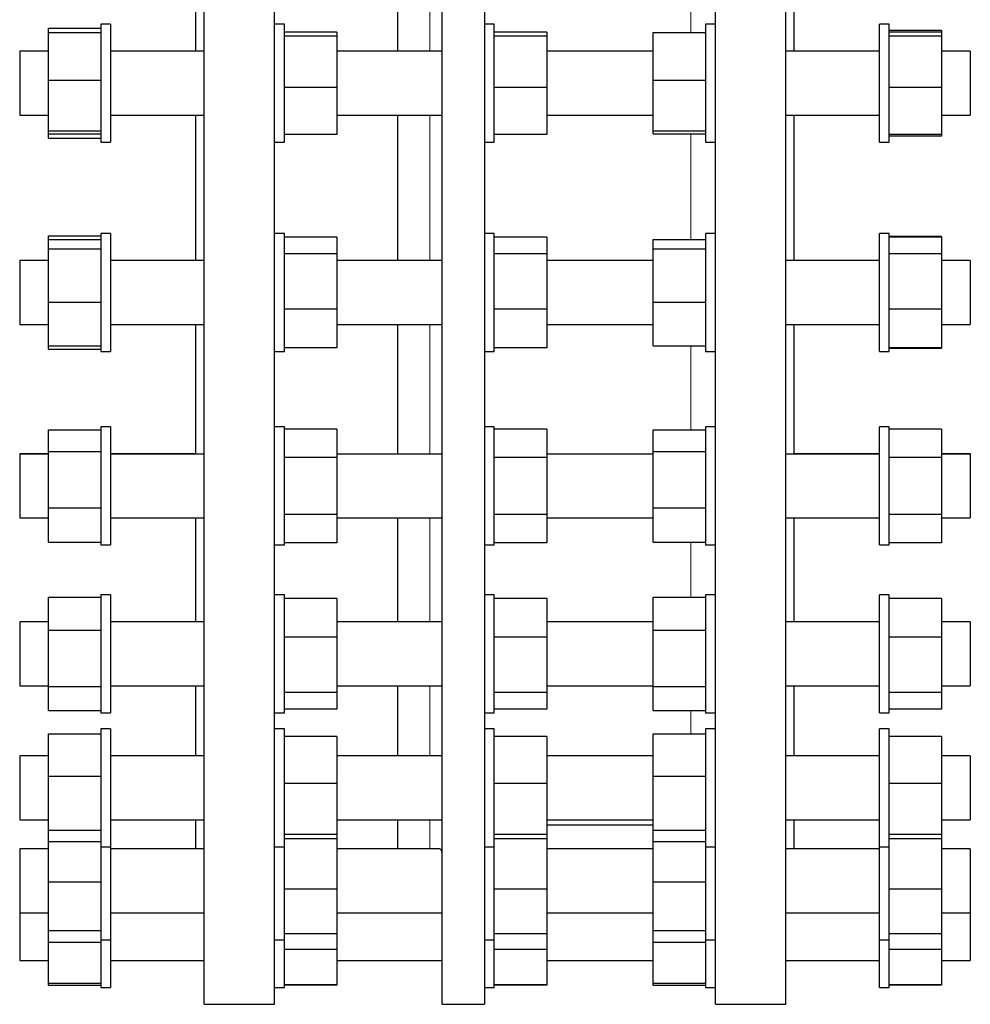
# Model space of a CAD drawing. Header units: millimetres. Extents: x 96 to 2396, y 129 to 2228.
# Tile 3 of 4: x 1816 to 2396, y 946 to 1547. Entities that reach past the tile are written whole.
import ezdxf

# ---------------------------------------------------------------- set-up
doc = ezdxf.new("R2010")
doc.units = ezdxf.units.MM

msp = doc.modelspace()

# ---------------------------------------------------------------- linework, layer by layer
at = {"color": 7, "linetype": 'Continuous', "lineweight": 25}
for p, q in [((1928.5, 946), (1928.5, 2201)), ((1971.5, 946), (1971.5, 2201)), ((2073.57, 2201), (2073.57, 946)), ((2099.57, 2201), (2099.57, 946)), ((1923.5, 1527.52), (1923.5, 1619.52)), ((2046.57, 1619.49), (2046.57, 1527.49)), ((2240.5, 946), (2240.5, 1573.5)), ((2283.5, 946), (2283.5, 1573.5)), ((2288.5, 1527.52), (2288.5, 1573.5)), ((1871.5, 1544.02), (1865.5, 1544.02)), ((1865.5, 1544.02), (1865.5, 1543.99)), ((1871.5, 1543.99), (1865.5, 1543.99)), ((1865.5, 1543.99), (1865.5, 1510.04)), ((1871.5, 1544.02), (1871.5, 1543.99)), ((1871.5, 1543.99), (1871.5, 1510.04)), ((1977.5, 1543.99), (1971.5, 1543.99)), ((1977.5, 1471.99), (1977.5, 1543.99)), ((2105.57, 1543.99), (2099.57, 1543.99)), ((2105.57, 1471.99), (2105.57, 1543.99)), ((2240.5, 1543.99), (2234.5, 1543.99)), ((2234.5, 1543.99), (2234.5, 1510.04)), ((2346.5, 1544.02), (2340.5, 1544.02)), ((2340.5, 1543.99), (2340.5, 1544.02)), ((2346.5, 1543.99), (2340.5, 1543.99)), ((2340.5, 1471.99), (2340.5, 1543.99)), ((2346.5, 1543.99), (2346.5, 1544.02)), ((2346.5, 1471.99), (2346.5, 1543.99)), ((1833.5, 1541.65), (1865.5, 1541.65)), ((1833.5, 1538.93), (1833.5, 1541.65)), ((1833.5, 1538.93), (1865.5, 1538.93)), ((1833.5, 1509.96), (1833.5, 1538.93)), ((2009.5, 1539.2), (1977.5, 1539.2)), ((2009.5, 1539.2), (2009.5, 1536.61)), ((2137.57, 1539.2), (2105.57, 1539.2)), ((2137.57, 1539.2), (2137.57, 1536.61)), ((2202.5, 1509.96), (2202.5, 1538.93)), ((2202.5, 1538.93), (2234.5, 1538.93)), ((2378.5, 1540.26), (2346.5, 1540.26)), ((2378.5, 1539.2), (2346.5, 1539.2)), ((2378.5, 1540.26), (2378.5, 1539.2)), ((2378.5, 1539.2), (2378.5, 1536.61)), ((2009.5, 1536.61), (1977.5, 1536.61)), ((2009.5, 1536.61), (2009.5, 1505.4)), ((2137.57, 1536.61), (2105.57, 1536.61)), ((2137.57, 1536.61), (2137.57, 1505.4)), ((2378.5, 1536.61), (2346.5, 1536.61)), ((2378.5, 1536.61), (2378.5, 1505.4)), ((1833.5, 1527.52), (1816, 1527.52)), ((1816, 1527.52), (1816, 1527.49)), ((1833.5, 1527.49), (1816, 1527.49)), ((1816, 1527.49), (1816, 1498.19)), ((1923.5, 1527.52), (1871.5, 1527.52)), ((1928.5, 1527.49), (1871.5, 1527.49)), ((2073.57, 1527.49), (2009.5, 1527.49)), ((2202.5, 1527.49), (2137.57, 1527.49)), ((2340.5, 1527.49), (2283.5, 1527.49)), ((2340.5, 1527.52), (2288.5, 1527.52)), ((2396, 1527.52), (2378.5, 1527.52)), ((2396, 1527.49), (2378.5, 1527.49)), ((2396, 1527.52), (2396, 1527.49)), ((2396, 1527.49), (2396, 1498.19)), ((1833.5, 1509.96), (1865.5, 1509.96)), ((1833.5, 1479.03), (1833.5, 1509.96)), ((1865.5, 1510.04), (1865.5, 1471.99)), ((1871.5, 1510.04), (1871.5, 1471.99)), ((2202.5, 1509.96), (2234.5, 1509.96)), ((2202.5, 1479.03), (2202.5, 1509.96)), ((2234.5, 1510.04), (2234.5, 1471.99)), ((2009.5, 1505.4), (1977.5, 1505.4)), ((2009.5, 1505.4), (2009.5, 1476.78)), ((2137.57, 1505.4), (2105.57, 1505.4)), ((2137.57, 1505.4), (2137.57, 1476.78)), ((2378.5, 1505.4), (2346.5, 1505.4)), ((2378.5, 1505.4), (2378.5, 1476.78)), ((1816, 1498.19), (1816, 1488.49)), ((2396, 1498.19), (2396, 1488.49)), ((1816, 1488.49), (1833.5, 1488.49)), ((1871.5, 1488.49), (1928.5, 1488.49)), ((1923.5, 1399.8), (1923.5, 1488.52)), ((2009.5, 1488.49), (2073.57, 1488.49)), ((2046.57, 1488.49), (2046.57, 1399.78)), ((2137.57, 1488.49), (2202.5, 1488.49)), ((2283.5, 1488.49), (2340.5, 1488.49)), ((2288.5, 1399.8), (2288.5, 1488.52)), ((2378.5, 1488.49), (2396, 1488.49)), ((1833.5, 1479.03), (1865.5, 1479.03)), ((1833.5, 1477.05), (1833.5, 1479.03)), ((2202.5, 1479.03), (2234.5, 1479.03)), ((2202.5, 1477.05), (2202.5, 1479.03)), ((1833.5, 1477.05), (1865.5, 1477.05)), ((1833.5, 1474.39), (1833.5, 1477.05)), ((1833.5, 1474.39), (1865.5, 1474.39)), ((1865.5, 1471.99), (1871.5, 1471.99)), ((1971.5, 1471.99), (1977.5, 1471.99)), ((2009.5, 1476.78), (1977.5, 1476.78)), ((2099.57, 1471.99), (2105.57, 1471.99)), ((2137.57, 1476.78), (2105.57, 1476.78)), ((2202.5, 1477.05), (2234.5, 1477.05)), ((2234.5, 1471.99), (2240.5, 1471.99)), ((2340.5, 1471.99), (2346.5, 1471.99)), ((2378.5, 1476.78), (2346.5, 1476.78)), ((2378.5, 1475.77), (2346.5, 1475.77)), ((2378.5, 1476.78), (2378.5, 1475.77)), ((1833.5, 1414.94), (1865.5, 1414.94)), ((1833.5, 1412.74), (1833.5, 1414.94)), ((1833.5, 1412.74), (1865.5, 1412.74)), ((1833.5, 1406.97), (1833.5, 1412.74)), ((1871.5, 1416.3), (1865.5, 1416.3)), ((1865.5, 1416.3), (1865.5, 1416.28)), ((1871.5, 1416.28), (1865.5, 1416.28)), ((1865.5, 1416.28), (1865.5, 1374.28)), ((1871.5, 1416.3), (1871.5, 1416.28)), ((1871.5, 1416.28), (1871.5, 1374.28)), ((1977.5, 1416.28), (1971.5, 1416.28)), ((1977.5, 1344.28), (1977.5, 1416.28)), ((2009.5, 1414.05), (1977.5, 1414.05)), ((2009.5, 1414.05), (2009.5, 1403.84)), ((2105.57, 1416.28), (2099.57, 1416.28)), ((2105.57, 1344.28), (2105.57, 1416.28)), ((2137.57, 1414.05), (2105.57, 1414.05)), ((2137.57, 1414.05), (2137.57, 1403.84)), ((2202.5, 1412.74), (2234.5, 1412.74)), ((2202.5, 1406.97), (2202.5, 1412.74)), ((2240.5, 1416.28), (2234.5, 1416.28)), ((2234.5, 1416.28), (2234.5, 1374.28)), ((2346.5, 1416.3), (2340.5, 1416.3)), ((2340.5, 1416.28), (2340.5, 1416.3)), ((2346.5, 1416.28), (2340.5, 1416.28)), ((2340.5, 1344.28), (2340.5, 1416.28)), ((2346.5, 1416.28), (2346.5, 1416.3)), ((2346.5, 1344.28), (2346.5, 1416.28)), ((2378.5, 1414.56), (2346.5, 1414.56)), ((2378.5, 1414.05), (2346.5, 1414.05)), ((2378.5, 1414.56), (2378.5, 1414.05)), ((2378.5, 1414.05), (2378.5, 1403.84)), ((1833.5, 1374.5), (1833.5, 1406.97)), ((1833.5, 1406.97), (1865.5, 1406.97)), ((2202.5, 1406.97), (2234.5, 1406.97)), ((2202.5, 1374.5), (2202.5, 1406.97)), ((1833.5, 1399.8), (1816, 1399.8)), ((1816, 1399.8), (1816, 1399.78)), ((1833.5, 1399.78), (1816, 1399.78)), ((1816, 1399.78), (1816, 1366.97)), ((1923.5, 1399.8), (1871.5, 1399.8)), ((1928.5, 1399.78), (1871.5, 1399.78)), ((2009.5, 1403.84), (1977.5, 1403.84)), ((2009.5, 1403.84), (2009.5, 1370.07)), ((2073.57, 1399.78), (2009.5, 1399.78)), ((2137.57, 1403.84), (2105.57, 1403.84)), ((2137.57, 1403.84), (2137.57, 1370.07)), ((2202.5, 1399.78), (2137.57, 1399.78)), ((2340.5, 1399.78), (2283.5, 1399.78)), ((2340.5, 1399.8), (2288.5, 1399.8)), ((2378.5, 1403.84), (2346.5, 1403.84)), ((2378.5, 1403.84), (2378.5, 1370.07)), ((2396, 1399.8), (2378.5, 1399.8)), ((2396, 1399.78), (2378.5, 1399.78)), ((2396, 1399.8), (2396, 1399.78)), ((2396, 1399.78), (2396, 1366.97)), ((1833.5, 1374.5), (1865.5, 1374.5)), ((1833.5, 1347.81), (1833.5, 1374.5)), ((1865.5, 1374.28), (1865.5, 1344.28)), ((1871.5, 1374.28), (1871.5, 1344.28)), ((2009.5, 1370.07), (1977.5, 1370.07)), ((2009.5, 1370.07), (2009.5, 1346.5)), ((2137.57, 1370.07), (2105.57, 1370.07)), ((2137.57, 1370.07), (2137.57, 1346.5)), ((2202.5, 1374.5), (2234.5, 1374.5)), ((2202.5, 1347.81), (2202.5, 1374.5)), ((2234.5, 1374.28), (2234.5, 1344.28)), ((2378.5, 1370.07), (2346.5, 1370.07)), ((2378.5, 1370.07), (2378.5, 1346.5)), ((1816, 1366.97), (1816, 1360.78)), ((2396, 1366.97), (2396, 1360.78)), ((1816, 1360.78), (1833.5, 1360.78)), ((1871.5, 1360.78), (1928.5, 1360.78)), ((1923.5, 1281.78), (1923.5, 1360.8)), ((2009.5, 1360.78), (2073.57, 1360.78)), ((2046.57, 1360.78), (2046.57, 1281.78)), ((2137.57, 1360.78), (2202.5, 1360.78)), ((2283.5, 1360.78), (2340.5, 1360.78)), ((2288.5, 1281.78), (2288.5, 1360.8)), ((2378.5, 1360.78), (2396, 1360.78)), ((1833.5, 1347.81), (1865.5, 1347.81)), ((1833.5, 1345.67), (1833.5, 1347.81)), ((2009.5, 1346.5), (1977.5, 1346.5)), ((2137.57, 1346.5), (2105.57, 1346.5)), ((2202.5, 1347.81), (2234.5, 1347.81)), ((2378.5, 1346.5), (2346.5, 1346.5)), ((2378.5, 1346.05), (2346.5, 1346.05)), ((2378.5, 1346.5), (2378.5, 1346.05)), ((1833.5, 1345.67), (1865.5, 1345.67)), ((1865.5, 1344.28), (1871.5, 1344.28)), ((1971.5, 1344.28), (1977.5, 1344.28)), ((2099.57, 1344.28), (2105.57, 1344.28)), ((2234.5, 1344.28), (2240.5, 1344.28)), ((2340.5, 1344.28), (2346.5, 1344.28)), ((1871.5, 1298.28), (1865.5, 1298.28)), ((1865.5, 1298.28), (1865.5, 1298.25)), ((1871.5, 1298.25), (1865.5, 1298.25)), ((1865.5, 1298.25), (1865.5, 1248.51)), ((1871.5, 1298.28), (1871.5, 1298.25)), ((1871.5, 1298.25), (1871.5, 1248.51)), ((1977.5, 1298.25), (1971.5, 1298.25)), ((1977.5, 1226.25), (1977.5, 1298.25)), ((2105.57, 1298.25), (2099.57, 1298.25)), ((2105.57, 1226.25), (2105.57, 1298.25)), ((2240.5, 1298.25), (2234.5, 1298.25)), ((2234.5, 1298.25), (2234.5, 1248.51)), ((2346.5, 1298.28), (2340.5, 1298.28)), ((2340.5, 1298.25), (2340.5, 1298.28)), ((2346.5, 1298.25), (2340.5, 1298.25)), ((2340.5, 1226.25), (2340.5, 1298.25)), ((2346.5, 1298.25), (2346.5, 1298.28)), ((2346.5, 1226.25), (2346.5, 1298.25)), ((1833.5, 1296.59), (1865.5, 1296.59)), ((1833.5, 1283.37), (1833.5, 1296.59)), ((2009.5, 1296.89), (1977.5, 1296.89)), ((2009.5, 1296.89), (2009.5, 1279.57)), ((2137.57, 1296.89), (2105.57, 1296.89)), ((2137.57, 1296.89), (2137.57, 1279.57)), ((2202.5, 1296.59), (2234.5, 1296.59)), ((2202.5, 1283.37), (2202.5, 1296.59)), ((2378.5, 1296.89), (2346.5, 1296.89)), ((2378.5, 1296.89), (2378.5, 1279.57)), ((1833.5, 1281.78), (1816, 1281.78)), ((1816, 1281.78), (1816, 1281.75)), ((1833.5, 1281.75), (1816, 1281.75)), ((1816, 1281.75), (1816, 1246.11)), ((1833.5, 1283.37), (1865.5, 1283.37)), ((1833.5, 1249.02), (1833.5, 1283.37)), ((1923.5, 1281.78), (1871.5, 1281.78)), ((1928.5, 1281.75), (1871.5, 1281.75)), ((2073.57, 1281.75), (2009.5, 1281.75)), ((2202.5, 1281.75), (2137.57, 1281.75)), ((2202.5, 1249.02), (2202.5, 1283.37)), ((2202.5, 1283.37), (2234.5, 1283.37)), ((2340.5, 1281.75), (2283.5, 1281.75)), ((2340.5, 1281.78), (2288.5, 1281.78)), ((2396, 1281.78), (2378.5, 1281.78)), ((2396, 1281.75), (2378.5, 1281.75)), ((2396, 1281.78), (2396, 1281.75)), ((2396, 1281.75), (2396, 1246.11)), ((2009.5, 1279.57), (1977.5, 1279.57)), ((2009.5, 1279.57), (2009.5, 1244.93)), ((2137.57, 1279.57), (2105.57, 1279.57)), ((2137.57, 1279.57), (2137.57, 1244.93)), ((2378.5, 1279.57), (2346.5, 1279.57)), ((2378.5, 1279.57), (2378.5, 1244.93)), ((1816, 1246.11), (1816, 1242.75)), ((1833.5, 1249.02), (1865.5, 1249.02)), ((1833.5, 1227.91), (1833.5, 1249.02)), ((1865.5, 1248.51), (1865.5, 1226.25)), ((1871.5, 1248.51), (1871.5, 1226.25)), ((2009.5, 1244.93), (1977.5, 1244.93)), ((2009.5, 1244.93), (2009.5, 1227.61)), ((2137.57, 1244.93), (2105.57, 1244.93)), ((2137.57, 1244.93), (2137.57, 1227.61)), ((2202.5, 1249.02), (2234.5, 1249.02)), ((2202.5, 1227.91), (2202.5, 1249.02)), ((2234.5, 1248.51), (2234.5, 1226.25)), ((2378.5, 1244.93), (2346.5, 1244.93)), ((2378.5, 1244.93), (2378.5, 1227.61)), ((2396, 1246.11), (2396, 1242.75)), ((1816, 1242.75), (1833.5, 1242.75)), ((1871.5, 1242.75), (1928.5, 1242.75)), ((1923.5, 1179.36), (1923.5, 1242.78)), ((2009.5, 1242.75), (2073.57, 1242.75)), ((2046.57, 1242.78), (2046.57, 1179.36)), ((2137.57, 1242.75), (2202.5, 1242.75)), ((2283.5, 1242.75), (2340.5, 1242.75)), ((2288.5, 1179.36), (2288.5, 1242.78)), ((2378.5, 1242.75), (2396, 1242.75)), ((1833.5, 1227.91), (1865.5, 1227.91)), ((1865.5, 1226.25), (1871.5, 1226.25)), ((1971.5, 1226.25), (1977.5, 1226.25)), ((2009.5, 1227.61), (1977.5, 1227.61)), ((2099.57, 1226.25), (2105.57, 1226.25)), ((2137.57, 1227.61), (2105.57, 1227.61)), ((2202.5, 1227.91), (2234.5, 1227.91)), ((2234.5, 1226.25), (2240.5, 1226.25)), ((2340.5, 1226.25), (2346.5, 1226.25)), ((2378.5, 1227.61), (2346.5, 1227.61)), ((1871.5, 1195.86), (1865.5, 1195.86)), ((1865.5, 1195.86), (1865.5, 1195.84)), ((1871.5, 1195.84), (1865.5, 1195.84)), ((1865.5, 1195.84), (1865.5, 1139.03)), ((1871.5, 1195.86), (1871.5, 1195.84)), ((1871.5, 1195.84), (1871.5, 1139.03)), ((1977.5, 1195.84), (1971.5, 1195.84)), ((1977.5, 1194.93), (1977.5, 1195.84)), ((2105.57, 1195.84), (2099.57, 1195.84)), ((2105.57, 1194.93), (2105.57, 1195.84)), ((2240.5, 1195.84), (2234.5, 1195.84)), ((2234.5, 1195.84), (2234.5, 1139.03)), ((2346.5, 1195.86), (2340.5, 1195.86)), ((2340.5, 1195.84), (2340.5, 1195.86)), ((2346.5, 1195.84), (2340.5, 1195.84)), ((2340.5, 1194.93), (2340.5, 1195.84)), ((2346.5, 1195.84), (2346.5, 1195.86)), ((2346.5, 1194.93), (2346.5, 1195.84)), ((1833.5, 1194.33), (1865.5, 1194.33)), ((1833.5, 1174.31), (1833.5, 1194.33)), ((1977.5, 1123.84), (1977.5, 1194.93)), ((2009.5, 1193.61), (1977.5, 1193.61)), ((2009.5, 1193.61), (2009.5, 1170.05)), ((2105.57, 1123.84), (2105.57, 1194.93)), ((2137.57, 1193.61), (2105.57, 1193.61)), ((2137.57, 1193.61), (2137.57, 1170.05)), ((2202.5, 1194.33), (2234.5, 1194.33)), ((2202.5, 1174.31), (2202.5, 1194.33)), ((2340.5, 1123.84), (2340.5, 1194.93)), ((2346.5, 1123.84), (2346.5, 1194.93)), ((2378.5, 1193.61), (2346.5, 1193.61)), ((2378.5, 1193.61), (2378.5, 1170.05)), ((1833.5, 1179.36), (1816, 1179.36)), ((1816, 1179.36), (1816, 1179.34)), ((1833.5, 1179.34), (1816, 1179.34)), ((1816, 1179.34), (1816, 1141.66)), ((1923.5, 1179.36), (1871.5, 1179.36)), ((1928.5, 1179.34), (1871.5, 1179.34)), ((2073.57, 1179.34), (2009.5, 1179.34)), ((2202.5, 1179.34), (2137.57, 1179.34)), ((2340.5, 1179.34), (2283.5, 1179.34)), ((2340.5, 1179.36), (2288.5, 1179.36)), ((2396, 1179.36), (2378.5, 1179.36)), ((2396, 1179.34), (2378.5, 1179.34)), ((2396, 1179.36), (2396, 1179.34)), ((2396, 1179.34), (2396, 1141.66)), ((1833.5, 1139.82), (1833.5, 1174.31)), ((1833.5, 1174.31), (1865.5, 1174.31)), ((2202.5, 1139.82), (2202.5, 1174.31)), ((2202.5, 1174.31), (2234.5, 1174.31)), ((2009.5, 1170.05), (1977.5, 1170.05)), ((2009.5, 1170.05), (2009.5, 1136.27)), ((2137.57, 1170.05), (2105.57, 1170.05)), ((2137.57, 1170.05), (2137.57, 1136.27)), ((2378.5, 1170.05), (2346.5, 1170.05)), ((2378.5, 1170.05), (2378.5, 1136.27)), ((1816, 1141.66), (1816, 1140.34)), ((2396, 1141.66), (2396, 1140.34)), ((1816, 1140.34), (1833.5, 1140.34)), ((1833.5, 1139.82), (1865.5, 1139.82)), ((1833.5, 1125.34), (1833.5, 1139.82)), ((1865.5, 1139.03), (1865.5, 1123.84)), ((1871.5, 1140.34), (1928.5, 1140.34)), ((1871.5, 1139.03), (1871.5, 1123.84)), ((1923.5, 1097.68), (1923.5, 1140.36)), ((2009.5, 1136.27), (1977.5, 1136.27)), ((2009.5, 1140.34), (2073.57, 1140.34)), ((2009.5, 1136.27), (2009.5, 1126.06)), ((2046.57, 1140.36), (2046.57, 1097.68)), ((2137.57, 1136.27), (2105.57, 1136.27)), ((2137.57, 1140.34), (2202.5, 1140.34)), ((2137.57, 1136.27), (2137.57, 1126.06)), ((2202.5, 1139.82), (2234.5, 1139.82)), ((2202.5, 1125.34), (2202.5, 1139.82)), ((2234.5, 1139.03), (2234.5, 1123.84)), ((2283.5, 1140.34), (2340.5, 1140.34)), ((2288.5, 1097.68), (2288.5, 1140.36)), ((2378.5, 1136.27), (2346.5, 1136.27)), ((2378.5, 1140.34), (2396, 1140.34)), ((2378.5, 1136.27), (2378.5, 1126.06)), ((1833.5, 1125.34), (1865.5, 1125.34)), ((1865.5, 1123.84), (1871.5, 1123.84)), ((1971.5, 1123.84), (1977.5, 1123.84)), ((2009.5, 1126.06), (1977.5, 1126.06)), ((2099.57, 1123.84), (2105.57, 1123.84)), ((2137.57, 1126.06), (2105.57, 1126.06)), ((2202.5, 1125.34), (2234.5, 1125.34)), ((2234.5, 1123.84), (2240.5, 1123.84)), ((2340.5, 1123.84), (2346.5, 1123.84)), ((2378.5, 1126.06), (2346.5, 1126.06)), ((1871.5, 1114.18), (1865.5, 1114.18)), ((1865.5, 1114.18), (1865.5, 1114.16)), ((1871.5, 1114.16), (1865.5, 1114.16)), ((1865.5, 1114.16), (1865.5, 1051.34)), ((1871.5, 1114.18), (1871.5, 1114.16)), ((1871.5, 1114.16), (1871.5, 1051.34)), ((1977.5, 1114.16), (1971.5, 1114.16)), ((1977.5, 1110.6), (1977.5, 1114.16)), ((2105.57, 1114.16), (2099.57, 1114.16)), ((2105.57, 1110.6), (2105.57, 1114.16)), ((2240.5, 1114.16), (2234.5, 1114.16)), ((2234.5, 1114.16), (2234.5, 1051.34)), ((2346.5, 1114.18), (2340.5, 1114.18)), ((2340.5, 1114.16), (2340.5, 1114.18)), ((2346.5, 1114.16), (2340.5, 1114.16)), ((2340.5, 1110.6), (2340.5, 1114.16)), ((2346.5, 1114.16), (2346.5, 1114.18)), ((2346.5, 1110.6), (2346.5, 1114.16)), ((1833.5, 1085.27), (1833.5, 1111.08)), ((1833.5, 1111.08), (1865.5, 1111.08)), ((1977.5, 1042.16), (1977.5, 1110.6)), ((2009.5, 1109.37), (1977.5, 1109.37)), ((2009.5, 1109.37), (2009.5, 1080.75)), ((2105.57, 1042.16), (2105.57, 1110.6)), ((2137.57, 1109.37), (2105.57, 1109.37)), ((2137.57, 1109.37), (2137.57, 1080.75)), ((2202.5, 1111.08), (2234.5, 1111.08)), ((2202.5, 1085.27), (2202.5, 1111.08)), ((2340.5, 1042.16), (2340.5, 1110.6)), ((2346.5, 1042.16), (2346.5, 1110.6)), ((2378.5, 1109.37), (2346.5, 1109.37)), ((2378.5, 1109.37), (2378.5, 1080.75)), ((1833.5, 1097.68), (1816, 1097.68)), ((1816, 1097.68), (1816, 1097.66)), ((1833.5, 1097.66), (1816, 1097.66)), ((1816, 1097.66), (1816, 1058.87)), ((1923.5, 1097.68), (1871.5, 1097.68)), ((1928.5, 1097.66), (1871.5, 1097.66)), ((2073, 1097.66), (2009.5, 1097.66)), ((2202.5, 1097.66), (2137.57, 1097.66)), ((2340.5, 1097.66), (2283.5, 1097.66)), ((2340.5, 1097.68), (2288.5, 1097.68)), ((2396, 1097.68), (2378.5, 1097.68)), ((2396, 1097.66), (2378.5, 1097.66)), ((2396, 1097.68), (2396, 1097.66)), ((2396, 1097.66), (2396, 1058.87)), ((1833.5, 1052.35), (1833.5, 1085.27)), ((1833.5, 1085.27), (1865.5, 1085.27)), ((2202.5, 1052.35), (2202.5, 1085.27)), ((2202.5, 1085.27), (2234.5, 1085.27)), ((2009.5, 1080.75), (1977.5, 1080.75)), ((2009.5, 1080.75), (2009.5, 1049.54)), ((2137.57, 1080.75), (2105.57, 1080.75)), ((2137.57, 1080.75), (2137.57, 1049.54)), ((2378.5, 1080.75), (2346.5, 1080.75)), ((2378.5, 1080.75), (2378.5, 1049.54)), ((1816, 1058.87), (1816, 1058.66)), ((1816, 1058.66), (1833.5, 1058.66)), ((1871.5, 1058.66), (1928.5, 1058.66)), ((1923.5, 1040.84), (1923.5, 1058.68)), ((2009.5, 1058.66), (2073.57, 1058.66)), ((2046.57, 1058.68), (2046.57, 1040.84)), ((2137.57, 1058.66), (2202.5, 1058.66)), ((2283.5, 1058.66), (2340.5, 1058.66)), ((2288.5, 1040.84), (2288.5, 1058.68)), ((2378.5, 1058.66), (2396, 1058.66)), ((2396, 1058.87), (2396, 1058.66)), ((1833.5, 1052.35), (1865.5, 1052.35)), ((1833.5, 1045.25), (1833.5, 1052.35)), ((1865.5, 1051.34), (1865.5, 1042.16)), ((1871.5, 1051.34), (1871.5, 1042.16)), ((2137.57, 1055.5), (2202.5, 1055.5)), ((2202.5, 1052.35), (2234.5, 1052.35)), ((2202.5, 1045.25), (2202.5, 1052.35)), ((2234.5, 1051.34), (2234.5, 1042.16)), ((2009.5, 1049.54), (1977.5, 1049.54)), ((2009.5, 1046.95), (1977.5, 1046.95)), ((2009.5, 1049.54), (2009.5, 1046.95)), ((2009.5, 1046.95), (2009.5, 1016.16)), ((2137.57, 1049.54), (2105.57, 1049.54)), ((2137.57, 1046.95), (2105.57, 1046.95)), ((2137.57, 1049.54), (2137.57, 1046.95)), ((2137.57, 1046.95), (2137.57, 1016.16)), ((2378.5, 1049.54), (2346.5, 1049.54)), ((2378.5, 1046.95), (2346.5, 1046.95)), ((2378.5, 1049.54), (2378.5, 1046.95)), ((2378.5, 1046.95), (2378.5, 1016.16)), ((1833.5, 1040.84), (1816, 1040.84)), ((1816, 1040.84), (1816, 1040.83)), ((1833.5, 1040.83), (1816, 1040.83)), ((1816, 1040.83), (1816, 1001.83)), ((1833.5, 1045.25), (1865.5, 1045.25)), ((1833.5, 1020.71), (1833.5, 1045.25)), ((1865.5, 1042.18), (1865.5, 989.83)), ((1865.5, 1042.16), (1871.5, 1042.16)), ((1871.5, 1042.18), (1871.5, 989.83)), ((1923.5, 1040.84), (1871.5, 1040.84)), ((1928.5, 1040.83), (1871.5, 1040.83)), ((1971.5, 1042.16), (1977.5, 1042.16)), ((1977.5, 985.33), (1977.5, 1042.18)), ((2071.88, 1040.83), (2009.5, 1040.83)), ((2099.57, 1042.16), (2105.57, 1042.16)), ((2105.57, 985.33), (2105.57, 1042.18)), ((2202.5, 1040.84), (2137.57, 1040.84)), ((2202.5, 1040.83), (2137.57, 1040.83)), ((2202.5, 1045.25), (2234.5, 1045.25)), ((2202.5, 1020.71), (2202.5, 1045.25)), ((2234.5, 1042.18), (2234.5, 989.83)), ((2234.5, 1042.16), (2240.5, 1042.16)), ((2340.5, 1040.83), (2283.5, 1040.83)), ((2340.5, 1040.84), (2288.5, 1040.84)), ((2340.5, 985.33), (2340.5, 1042.18)), ((2340.5, 1042.16), (2346.5, 1042.16)), ((2346.5, 985.33), (2346.5, 1042.18)), ((2396, 1040.84), (2378.5, 1040.84)), ((2396, 1040.83), (2378.5, 1040.83)), ((2396, 1040.84), (2396, 1040.83)), ((2396, 1040.83), (2396, 1001.83)), ((1833.5, 991.02), (1833.5, 1020.71)), ((1833.5, 1020.71), (1865.5, 1020.71)), ((2009.5, 1016.16), (1977.5, 1016.16)), ((2009.5, 1016.16), (2009.5, 989.08)), ((2137.57, 1016.16), (2105.57, 1016.16)), ((2137.57, 1016.16), (2137.57, 989.08)), ((2202.5, 1020.71), (2234.5, 1020.71)), ((2202.5, 991.02), (2202.5, 1020.71)), ((2378.5, 1016.16), (2346.5, 1016.16)), ((2378.5, 1016.16), (2378.5, 989.08)), ((1816, 1001.84), (1816, 972.68)), ((1816, 1001.83), (1833.5, 1001.83)), ((1871.5, 1001.83), (1928.5, 1001.83)), ((2009.5, 1001.83), (2073.57, 1001.83)), ((2137.57, 1001.83), (2202.5, 1001.83)), ((2283.5, 1001.83), (2340.5, 1001.83)), ((2378.5, 1001.83), (2396, 1001.83)), ((2396, 1001.84), (2396, 972.68)), ((1833.5, 991.02), (1865.5, 991.02)), ((1833.5, 983.87), (1833.5, 991.02)), ((1865.5, 989.83), (1865.5, 985.33)), ((1865.5, 985.34), (1865.5, 957.6)), ((1865.5, 985.33), (1871.5, 985.33)), ((1871.5, 989.83), (1871.5, 985.33)), ((1871.5, 985.34), (1871.5, 957.6)), ((1971.5, 985.33), (1977.5, 985.33)), ((2009.5, 989.08), (1977.5, 989.08)), ((1977.5, 956.18), (1977.5, 985.34)), ((2009.5, 989.08), (2009.5, 979.52)), ((2099.57, 985.33), (2105.57, 985.33)), ((2137.57, 989.08), (2105.57, 989.08)), ((2105.57, 956.18), (2105.57, 985.34)), ((2137.57, 989.08), (2137.57, 979.52)), ((2202.5, 991.02), (2234.5, 991.02)), ((2202.5, 983.87), (2202.5, 991.02)), ((2234.5, 989.83), (2234.5, 985.33)), ((2234.5, 985.34), (2234.5, 957.6)), ((2234.5, 985.33), (2240.5, 985.33)), ((2340.5, 956.18), (2340.5, 985.34)), ((2340.5, 985.33), (2346.5, 985.33)), ((2378.5, 989.08), (2346.5, 989.08)), ((2346.5, 956.18), (2346.5, 985.34)), ((2378.5, 989.08), (2378.5, 979.52)), ((1833.5, 983.87), (1865.5, 983.87)), ((1833.5, 958.9), (1833.5, 983.87)), ((2009.5, 979.52), (1977.5, 979.52)), ((2009.5, 979.52), (2009.5, 957.93)), ((2137.57, 979.52), (2105.57, 979.52)), ((2137.57, 979.52), (2137.57, 957.93)), ((2202.5, 983.87), (2234.5, 983.87)), ((2202.5, 958.9), (2202.5, 983.87)), ((2378.5, 979.52), (2346.5, 979.52)), ((2378.5, 979.52), (2378.5, 957.93)), ((1816, 972.68), (1833.5, 972.68)), ((1871.5, 972.68), (1928.5, 972.68)), ((2009.5, 972.68), (2073.57, 972.68)), ((2137.57, 972.68), (2202.5, 972.68)), ((2283.5, 972.68), (2340.5, 972.68)), ((2378.5, 972.68), (2396, 972.68)), ((1833.5, 958.9), (1865.5, 958.9)), ((1833.5, 957.6), (1833.5, 958.9)), ((1833.5, 957.6), (1865.5, 957.6)), ((1865.5, 957.6), (1865.5, 956.18)), ((1865.5, 956.18), (1871.5, 956.18)), ((1871.5, 957.6), (1871.5, 956.18)), ((1971.5, 956.18), (1977.5, 956.18)), ((2009.5, 957.93), (1977.5, 957.93)), ((2009.5, 957.64), (1977.5, 957.64)), ((2009.5, 957.93), (2009.5, 957.64)), ((2099.57, 956.18), (2105.57, 956.18)), ((2137.57, 957.93), (2105.57, 957.93)), ((2137.57, 957.64), (2105.57, 957.64)), ((2137.57, 957.93), (2137.57, 957.64)), ((2202.5, 958.9), (2234.5, 958.9)), ((2202.5, 957.6), (2202.5, 958.9)), ((2202.5, 957.6), (2234.5, 957.6)), ((2234.5, 957.6), (2234.5, 956.18)), ((2234.5, 956.18), (2240.5, 956.18)), ((2340.5, 956.18), (2346.5, 956.18)), ((2378.5, 957.93), (2346.5, 957.93)), ((2378.5, 957.64), (2346.5, 957.64)), ((2378.5, 957.93), (2378.5, 957.64)), ((1928.5, 946), (1971.5, 946)), ((2073.57, 946), (2099.57, 946)), ((2240.5, 946), (2283.5, 946))]:
    msp.add_line(p, q, dxfattribs=at)
at = {"color": 8, "linetype": 'Continuous', "lineweight": 18}
for p, q in [((2066.27, 1527.49), (2066.27, 1619.49)), ((2225.5, 1538.93), (2225.5, 1573.5)), ((2066.27, 1399.78), (2066.27, 1488.49)), ((2225.5, 1412.74), (2225.5, 1477.05)), ((2066.27, 1281.75), (2066.27, 1360.78)), ((2225.5, 1296.59), (2225.5, 1347.81)), ((2066.27, 1179.34), (2066.27, 1242.75)), ((2225.5, 1194.33), (2225.5, 1227.91)), ((2066.27, 1097.66), (2066.27, 1140.34)), ((2225.5, 1111.08), (2225.5, 1125.34)), ((2066.27, 1040.83), (2066.27, 1058.66))]:
    msp.add_line(p, q, dxfattribs=at)
at = {"color": 7, "linetype": 'Continuous', "lineweight": 25}
for points, knots in [([(2073.57, 1097.12), (2073.57, 1097.19), (2073.55, 1097.36), (2073.43, 1097.53), (2073.25, 1097.64), (2073.08, 1097.65), (2073, 1097.66)], [0, 0, 0, 0, 0.211102, 0.483348, 0.755674, 1, 1, 1, 1]), ([(2073.57, 1038.79), (2073.57, 1038.93), (2073.55, 1039.25), (2073.43, 1039.68), (2073.23, 1040.08), (2072.97, 1040.39), (2072.64, 1040.64), (2072.26, 1040.8), (2072, 1040.81), (2071.88, 1040.82)], [0, 0, 0, 0, 0.107244, 0.245551, 0.383899, 0.525954, 0.668033, 0.851958, 1, 1, 1, 1])]:
    msp.add_open_spline(points, degree=3, knots=knots, dxfattribs=at)

doc.saveas('drawing.dxf')
